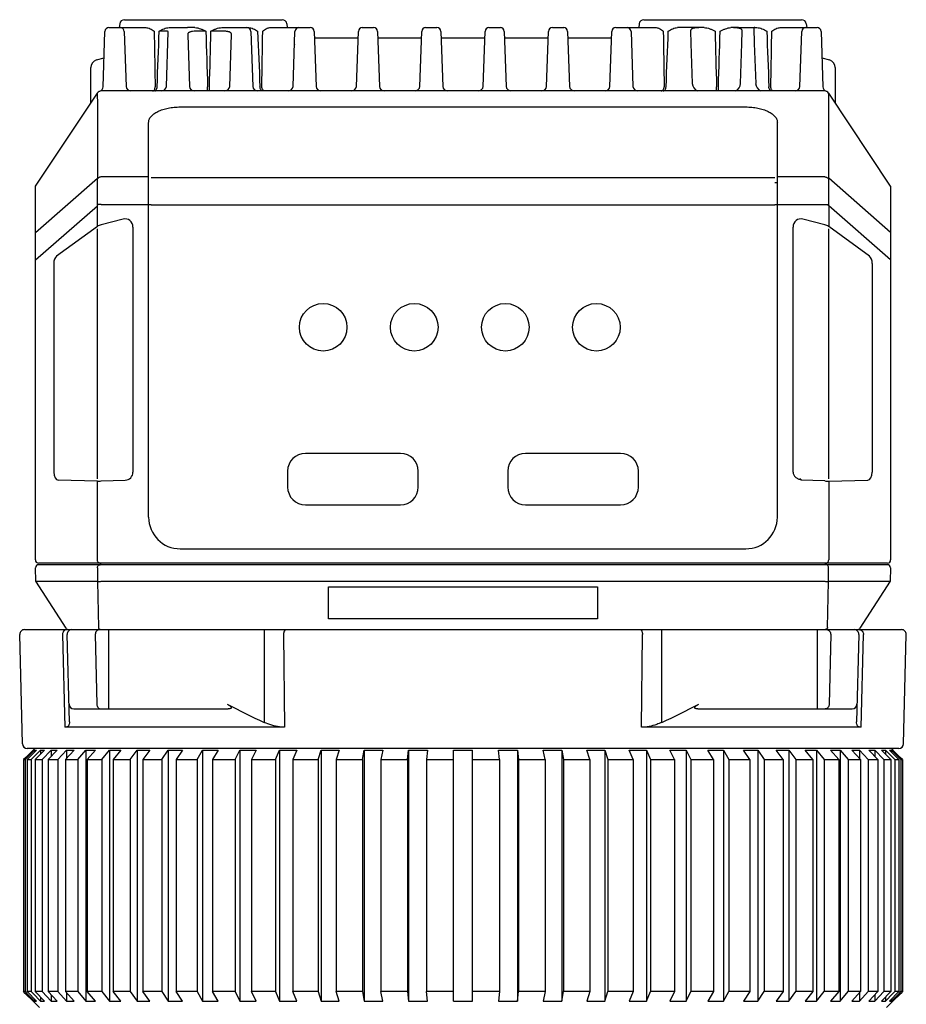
# Model space of a CAD drawing. Header units: millimetres. Extents: x 64 to 504, y 17 to 405.
# Tile 2 of 15: x 107 to 163, y 65 to 127. Entities that reach past the tile are written whole.
import ezdxf

# ---------------------------------------------------------------- set-up
doc = ezdxf.new("R2010")
doc.units = ezdxf.units.MM
doc.header["$LTSCALE"] = 32.67
doc.layers.add('00_COMPONENTS', color=7, linetype='CONTINUOUS')

msp = doc.modelspace()

# ---------------------------------------------------------------- linework, layer by layer
at = {"layer": '00_COMPONENTS', "color": 7}
for p, q in [((112.454, 126.807), (114.784, 126.807)), ((113.135, 127.038), (113.11, 126.807)), ((113.433, 127.307), (123.393, 127.307)), ((116.262, 126.807), (117.413, 126.807)), ((117.89, 126.805), (117.413, 126.806)), ((119.585, 126.807), (121.269, 126.807)), ((122.615, 126.807), (125.171, 126.807)), ((123.691, 127.038), (123.715, 126.807)), ((128.454, 126.807), (129.171, 126.807)), ((132.454, 126.807), (133.171, 126.807)), ((136.454, 126.807), (137.171, 126.807)), ((140.454, 126.807), (141.171, 126.807)), ((144.454, 126.807), (147.011, 126.807)), ((145.935, 127.038), (145.91, 126.807)), ((146.233, 127.307), (156.193, 127.307)), ((150.04, 126.807), (148.356, 126.807)), ((152.213, 126.806), (151.735, 126.805)), ((152.213, 126.807), (153.363, 126.807)), ((154.841, 126.807), (157.171, 126.807)), ((156.491, 127.038), (156.515, 126.807)), ((112.082, 123.065), (112.204, 126.565)), ((113.421, 126.563), (113.542, 123.096)), ((116.083, 123.096), (116.204, 126.547)), ((117.429, 126.356), (117.542, 123.096)), ((120.083, 123.096), (120.197, 126.363)), ((121.421, 126.565), (121.542, 123.096)), ((124.083, 123.096), (124.204, 126.565)), ((125.421, 126.565), (125.542, 123.096)), ((128.083, 123.096), (128.204, 126.565)), ((129.421, 126.565), (129.542, 123.096)), ((132.083, 123.096), (132.204, 126.565)), ((133.421, 126.565), (133.542, 123.096)), ((136.083, 123.096), (136.204, 126.565)), ((137.421, 126.565), (137.542, 123.096)), ((140.083, 123.096), (140.204, 126.565)), ((141.421, 126.565), (141.542, 123.096)), ((144.083, 123.096), (144.204, 126.565)), ((145.421, 126.565), (145.542, 123.096)), ((156.083, 123.096), (156.204, 126.563)), ((157.421, 126.565), (157.543, 123.065)), ((125.435, 126.157), (128.19, 126.157)), ((129.435, 126.157), (132.19, 126.157)), ((133.435, 126.157), (136.19, 126.157)), ((137.435, 126.157), (140.19, 126.157)), ((141.435, 126.157), (144.19, 126.157)), ((116.149, 125.196), (116.157, 125.198)), ((111.669, 124.764), (112.146, 124.907)), ((157.479, 124.907), (157.956, 124.764)), ((111.313, 122.057), (111.313, 124.285)), ((158.313, 124.285), (158.313, 122.057)), ((107.813, 116.807), (111.724, 122.673)), ((157.652, 122.807), (111.973, 122.807)), ((161.813, 116.807), (157.902, 122.673)), ((116.963, 121.8), (152.663, 121.8)), ((114.963, 95.907), (114.963, 120.816)), ((154.663, 95.907), (154.663, 120.816)), ((107.813, 93.207), (107.813, 116.807)), ((161.813, 116.807), (161.813, 93.207)), ((113.355, 114.72), (111.973, 114.365)), ((157.652, 114.365), (156.271, 114.72)), ((111.724, 114.259), (109.147, 112.375)), ((113.973, 114.211), (113.973, 98.743)), ((155.652, 98.743), (155.652, 114.211)), ((160.479, 112.375), (157.902, 114.259)), ((108.974, 111.912), (108.974, 98.74)), ((160.652, 111.912), (160.652, 98.74)), ((130.863, 99.932), (124.863, 99.932)), ((144.763, 99.932), (138.763, 99.932)), ((111.724, 98.185), (109.248, 98.239)), ((111.973, 98.189), (113.491, 98.243)), ((123.738, 98.807), (123.738, 97.807)), ((131.988, 97.807), (131.988, 98.807)), ((137.638, 98.807), (137.638, 97.807)), ((145.888, 97.807), (145.888, 98.807)), ((157.652, 98.189), (156.134, 98.243)), ((157.902, 98.185), (160.378, 98.239)), ((124.863, 96.682), (130.863, 96.682)), ((138.763, 96.682), (144.763, 96.682)), ((116.963, 93.907), (152.663, 93.907)), ((107.831, 91.858), (107.816, 92.703)), ((161.613, 93.007), (108.013, 93.007)), ((161.609, 92.907), (108.016, 92.907)), ((161.809, 92.703), (161.794, 91.858)), ((109.754, 88.898), (107.831, 91.858)), ((111.739, 91.839), (107.898, 91.839)), ((111.739, 91.841), (111.739, 91.839)), ((111.973, 91.858), (157.652, 91.858)), ((126.313, 89.498), (126.313, 91.506)), ((126.313, 91.506), (143.313, 91.506)), ((143.313, 91.506), (143.313, 89.498)), ((157.886, 91.839), (157.886, 91.841)), ((161.727, 91.839), (157.886, 91.839)), ((161.794, 91.858), (159.872, 88.898)), ((107.002, 81.599), (106.821, 88.499)), ((107.121, 88.807), (162.505, 88.807)), ((109.965, 82.992), (109.821, 88.499)), ((159.805, 88.499), (159.661, 82.992)), ((162.624, 81.599), (162.805, 88.499)), ((110.236, 83.807), (119.988, 83.807)), ((149.637, 83.807), (159.39, 83.807)), ((123.546, 82.645), (109.668, 82.645)), ((159.957, 82.645), (146.08, 82.645)), ((107.669, 81.207), (107.203, 80.74)), ((107.881, 81.207), (107.284, 80.607)), ((107.291, 80.74), (107.755, 81.207)), ((162.324, 81.307), (107.301, 81.307)), ((107.763, 81.307), (107.663, 81.207)), ((107.663, 81.207), (107.669, 81.207)), ((107.681, 80.74), (108.138, 81.207)), ((107.755, 81.207), (107.755, 81.081)), ((107.755, 81.207), (107.881, 81.207)), ((108.387, 81.207), (107.8, 80.607)), ((108.138, 81.207), (108.138, 80.952)), ((108.138, 81.207), (108.387, 81.207)), ((108.242, 80.607), (108.812, 81.207)), ((109.183, 81.207), (108.613, 80.607)), ((108.812, 81.207), (108.812, 80.817)), ((108.812, 81.207), (109.183, 81.207)), ((109.224, 80.607), (109.772, 81.207)), ((110.26, 81.207), (109.712, 80.607)), ((109.772, 81.207), (109.772, 80.672)), ((109.772, 81.207), (110.26, 81.207)), ((110.486, 80.607), (111.006, 81.207)), ((111.006, 81.207), (111.006, 65.357)), ((111.006, 81.207), (111.606, 81.207)), ((111.606, 81.207), (111.086, 80.607)), ((112.015, 80.607), (112.501, 81.207)), ((112.501, 81.207), (112.501, 65.357)), ((112.501, 81.207), (113.206, 81.207)), ((113.206, 81.207), (112.72, 80.607)), ((113.794, 80.607), (114.24, 81.207)), ((114.24, 81.207), (114.24, 65.357)), ((114.24, 81.207), (115.043, 81.207)), ((115.043, 81.207), (114.597, 80.607)), ((115.803, 80.607), (116.204, 81.207)), ((116.204, 81.207), (116.204, 65.357)), ((116.204, 81.207), (117.096, 81.207)), ((117.096, 81.207), (116.695, 80.607)), ((118.02, 80.607), (118.373, 81.207)), ((118.373, 81.207), (118.373, 65.357)), ((118.373, 81.207), (119.344, 81.207)), ((119.344, 81.207), (118.991, 80.607)), ((120.421, 80.607), (120.721, 81.207)), ((120.721, 81.207), (120.721, 65.357)), ((120.721, 81.207), (121.761, 81.207)), ((121.761, 81.207), (121.461, 80.607)), ((122.98, 80.607), (123.224, 81.207)), ((123.224, 81.207), (123.224, 65.357)), ((123.224, 81.207), (124.321, 81.207)), ((124.321, 81.207), (124.077, 80.607)), ((125.669, 80.607), (125.854, 81.207)), ((125.854, 81.207), (125.854, 65.357)), ((125.854, 81.207), (126.996, 81.207)), ((126.996, 81.207), (126.81, 80.607)), ((128.458, 80.607), (128.582, 81.207)), ((128.582, 81.207), (128.582, 65.357)), ((128.582, 81.207), (129.756, 81.207)), ((129.756, 81.207), (129.631, 80.607)), ((131.316, 80.607), (131.379, 81.207)), ((131.379, 81.207), (131.379, 65.357)), ((131.379, 81.207), (132.572, 81.207)), ((132.572, 81.207), (132.51, 80.607)), ((134.213, 65.357), (134.213, 81.207)), ((134.213, 81.207), (135.413, 81.207)), ((135.413, 65.357), (135.413, 81.207)), ((137.053, 81.207), (138.247, 81.207)), ((137.116, 80.607), (137.053, 81.207)), ((138.247, 81.207), (138.247, 65.357)), ((138.247, 81.207), (138.309, 80.607)), ((139.869, 81.207), (141.043, 81.207)), ((139.994, 80.607), (139.869, 81.207)), ((141.043, 81.207), (141.043, 65.357)), ((141.043, 81.207), (141.168, 80.607)), ((142.63, 81.207), (143.771, 81.207)), ((142.815, 80.607), (142.63, 81.207)), ((143.771, 81.207), (143.771, 65.357)), ((143.771, 81.207), (143.957, 80.607)), ((145.305, 81.207), (146.401, 81.207)), ((145.549, 80.607), (145.305, 81.207)), ((146.401, 81.207), (146.401, 65.357)), ((146.401, 81.207), (146.645, 80.607)), ((147.865, 81.207), (148.904, 81.207)), ((148.165, 80.607), (147.865, 81.207)), ((148.904, 81.207), (148.904, 65.357)), ((148.904, 81.207), (149.204, 80.607)), ((150.282, 81.207), (151.253, 81.207)), ((150.635, 80.607), (150.282, 81.207)), ((151.253, 81.207), (151.253, 65.357)), ((151.253, 81.207), (151.605, 80.607)), ((152.529, 81.207), (153.421, 81.207)), ((152.931, 80.607), (152.529, 81.207)), ((153.421, 81.207), (153.421, 65.357)), ((153.421, 81.207), (153.823, 80.607)), ((154.583, 81.207), (155.386, 81.207)), ((155.029, 80.607), (154.583, 81.207)), ((155.386, 81.207), (155.386, 65.357)), ((155.386, 81.207), (155.832, 80.607)), ((156.42, 81.207), (157.125, 81.207)), ((156.905, 80.607), (156.42, 81.207)), ((157.125, 81.207), (157.125, 65.357)), ((157.125, 81.207), (157.61, 80.607)), ((158.02, 81.207), (158.62, 81.207)), ((158.539, 80.607), (158.02, 81.207)), ((158.62, 81.207), (158.62, 65.357)), ((158.62, 81.207), (159.139, 80.607)), ((159.365, 81.207), (159.854, 81.207)), ((159.914, 80.607), (159.365, 81.207)), ((159.854, 81.207), (159.854, 80.672)), ((159.854, 81.207), (160.402, 80.607)), ((160.442, 81.207), (160.813, 81.207)), ((160.463, 81.185), (160.442, 81.207)), ((161.013, 80.607), (160.463, 81.185)), ((160.813, 81.207), (160.813, 80.817)), ((160.813, 81.207), (161.384, 80.607)), ((161.238, 81.207), (161.488, 81.207)), ((161.825, 80.607), (161.238, 81.207)), ((161.488, 81.207), (161.488, 80.952)), ((161.488, 81.207), (161.944, 80.74)), ((161.745, 81.207), (161.87, 81.207)), ((161.753, 81.198), (161.745, 81.207)), ((162.342, 80.607), (161.753, 81.198)), ((161.863, 81.307), (161.963, 81.207)), ((161.87, 81.207), (161.87, 81.081)), ((161.87, 81.207), (162.334, 80.74)), ((161.956, 81.207), (161.963, 81.207)), ((162.423, 80.74), (161.956, 81.207)), ((107.203, 80.74), (107.069, 80.607)), ((107.069, 80.607), (107.069, 65.957)), ((107.069, 80.607), (107.159, 80.607)), ((107.159, 80.607), (107.291, 80.74)), ((107.159, 80.607), (107.159, 65.957)), ((107.284, 80.607), (107.284, 65.957)), ((107.284, 80.607), (107.551, 80.607)), ((107.551, 80.607), (107.681, 80.74)), ((107.551, 80.607), (107.551, 65.957)), ((107.8, 80.607), (107.8, 65.957)), ((107.8, 80.607), (108.242, 80.607)), ((108.242, 80.607), (108.242, 65.957)), ((108.613, 80.607), (108.613, 65.957)), ((108.613, 80.607), (109.224, 80.607)), ((109.224, 80.607), (109.224, 65.957)), ((109.712, 80.607), (109.712, 65.957)), ((109.712, 80.607), (110.486, 80.607)), ((110.486, 80.607), (110.486, 65.957)), ((111.086, 80.607), (111.086, 65.957)), ((111.086, 80.607), (112.015, 80.607)), ((112.015, 80.607), (112.015, 65.957)), ((112.72, 80.607), (112.72, 65.957)), ((112.72, 80.607), (113.794, 80.607)), ((113.794, 80.607), (113.794, 65.957)), ((114.597, 80.607), (114.597, 65.957)), ((114.597, 80.607), (115.803, 80.607)), ((115.803, 80.607), (115.803, 65.957)), ((116.695, 80.607), (116.695, 65.957)), ((116.695, 80.607), (118.02, 80.607)), ((118.02, 80.607), (118.02, 65.957)), ((118.991, 80.607), (118.991, 65.957)), ((118.991, 80.607), (120.421, 80.607)), ((120.421, 80.607), (120.421, 65.957)), ((121.461, 80.607), (121.461, 65.957)), ((121.461, 80.607), (122.98, 80.607)), ((122.98, 80.607), (122.98, 65.957)), ((124.077, 80.607), (124.077, 65.957)), ((124.077, 80.607), (125.669, 80.607)), ((125.669, 80.607), (125.669, 65.957)), ((126.81, 80.607), (126.81, 65.957)), ((126.81, 80.607), (128.458, 80.607)), ((128.458, 80.607), (128.458, 65.957)), ((129.631, 80.607), (129.631, 65.957)), ((129.631, 80.607), (131.316, 80.607)), ((131.316, 80.607), (131.316, 65.957)), ((132.51, 80.607), (132.51, 65.957)), ((132.51, 80.607), (134.213, 80.607)), ((135.413, 80.607), (137.116, 80.607)), ((137.116, 80.607), (137.116, 65.957)), ((138.309, 80.607), (138.309, 65.957)), ((138.309, 80.607), (139.994, 80.607)), ((139.994, 80.607), (139.994, 65.957)), ((141.168, 80.607), (141.168, 65.957)), ((141.168, 80.607), (142.815, 80.607)), ((142.815, 80.607), (142.815, 65.957)), ((143.957, 80.607), (143.957, 65.957)), ((143.957, 80.607), (145.549, 80.607)), ((145.549, 80.607), (145.549, 65.957)), ((146.645, 80.607), (146.645, 65.957)), ((146.645, 80.607), (148.165, 80.607)), ((148.165, 80.607), (148.165, 65.957)), ((149.204, 80.607), (149.204, 65.957)), ((149.204, 80.607), (150.635, 80.607)), ((150.635, 80.607), (150.635, 65.957)), ((151.605, 80.607), (151.605, 65.957)), ((151.605, 80.607), (152.931, 80.607)), ((152.931, 80.607), (152.931, 65.957)), ((153.823, 80.607), (153.823, 65.957)), ((153.823, 80.607), (155.029, 80.607)), ((155.029, 80.607), (155.029, 65.957)), ((155.832, 80.607), (155.832, 65.957)), ((155.832, 80.607), (156.905, 80.607)), ((156.905, 80.607), (156.905, 65.957)), ((157.61, 80.607), (157.61, 65.957)), ((157.61, 80.607), (158.539, 80.607)), ((158.539, 80.607), (158.539, 65.957)), ((159.139, 80.607), (159.139, 65.957)), ((159.139, 80.607), (159.914, 80.607)), ((159.914, 80.607), (159.914, 65.957)), ((160.402, 80.607), (160.402, 65.957)), ((160.402, 80.607), (161.013, 80.607)), ((161.013, 80.607), (161.013, 65.957)), ((161.384, 80.607), (161.384, 65.957)), ((161.384, 80.607), (161.825, 80.607)), ((161.825, 80.607), (161.825, 65.957)), ((161.944, 80.74), (162.075, 80.607)), ((162.075, 80.607), (162.075, 65.957)), ((162.075, 80.607), (162.342, 80.607)), ((162.334, 80.74), (162.467, 80.607)), ((162.342, 80.607), (162.342, 65.957)), ((162.556, 80.607), (162.423, 80.74)), ((162.467, 80.607), (162.467, 65.957)), ((162.467, 80.607), (162.556, 80.607)), ((162.556, 80.607), (162.556, 65.957)), ((107.177, 65.849), (107.069, 65.957)), ((107.159, 65.957), (107.069, 65.957)), ((107.159, 65.957), (107.258, 65.856)), ((107.551, 65.957), (107.284, 65.957)), ((107.881, 65.357), (107.284, 65.957)), ((107.551, 65.957), (107.673, 65.832)), ((108.242, 65.957), (107.8, 65.957)), ((108.387, 65.357), (107.8, 65.957)), ((108.242, 65.957), (108.812, 65.357)), ((109.224, 65.957), (108.613, 65.957)), ((109.183, 65.357), (108.613, 65.957)), ((109.224, 65.957), (109.772, 65.357)), ((110.486, 65.957), (109.712, 65.957)), ((110.26, 65.357), (109.712, 65.957)), ((109.772, 65.891), (109.772, 65.357)), ((110.486, 65.957), (111.006, 65.357)), ((112.015, 65.957), (111.086, 65.957)), ((111.606, 65.357), (111.086, 65.957)), ((112.015, 65.957), (112.501, 65.357)), ((113.794, 65.957), (112.72, 65.957)), ((113.206, 65.357), (112.72, 65.957)), ((113.794, 65.957), (114.24, 65.357)), ((115.803, 65.957), (114.597, 65.957)), ((115.043, 65.357), (114.597, 65.957)), ((115.803, 65.957), (116.204, 65.357)), ((118.02, 65.957), (116.695, 65.957)), ((117.096, 65.357), (116.695, 65.957)), ((118.02, 65.957), (118.373, 65.357)), ((120.421, 65.957), (118.991, 65.957)), ((119.344, 65.357), (118.991, 65.957)), ((120.421, 65.957), (120.721, 65.357)), ((122.98, 65.957), (121.461, 65.957)), ((121.761, 65.357), (121.461, 65.957)), ((122.98, 65.957), (123.224, 65.357)), ((125.669, 65.957), (124.077, 65.957)), ((124.321, 65.357), (124.077, 65.957)), ((125.669, 65.957), (125.854, 65.357)), ((128.458, 65.957), (126.81, 65.957)), ((126.996, 65.357), (126.81, 65.957)), ((128.458, 65.957), (128.582, 65.357)), ((131.316, 65.957), (129.631, 65.957)), ((129.756, 65.357), (129.631, 65.957)), ((131.316, 65.957), (131.379, 65.357)), ((134.213, 65.957), (132.51, 65.957)), ((132.572, 65.357), (132.51, 65.957)), ((137.116, 65.957), (135.413, 65.957)), ((137.116, 65.957), (137.053, 65.357)), ((138.247, 65.357), (138.309, 65.957)), ((139.994, 65.957), (138.309, 65.957)), ((139.994, 65.957), (139.869, 65.357)), ((141.043, 65.357), (141.168, 65.957)), ((142.815, 65.957), (141.168, 65.957)), ((142.815, 65.957), (142.63, 65.357)), ((143.771, 65.357), (143.957, 65.957)), ((145.549, 65.957), (143.957, 65.957)), ((145.549, 65.957), (145.305, 65.357)), ((146.401, 65.357), (146.645, 65.957)), ((148.165, 65.957), (146.645, 65.957)), ((148.165, 65.957), (147.865, 65.357)), ((148.904, 65.357), (149.204, 65.957)), ((150.635, 65.957), (149.204, 65.957)), ((150.635, 65.957), (150.282, 65.357)), ((151.253, 65.357), (151.605, 65.957)), ((152.931, 65.957), (151.605, 65.957)), ((152.931, 65.957), (152.529, 65.357)), ((153.421, 65.357), (153.823, 65.957)), ((155.029, 65.957), (153.823, 65.957)), ((155.029, 65.957), (154.583, 65.357)), ((155.386, 65.357), (155.832, 65.957)), ((156.905, 65.957), (155.832, 65.957)), ((156.905, 65.957), (156.42, 65.357)), ((157.125, 65.357), (157.61, 65.957)), ((158.539, 65.957), (157.61, 65.957)), ((158.539, 65.957), (158.02, 65.357)), ((158.62, 65.357), (159.139, 65.957)), ((159.914, 65.957), (159.139, 65.957)), ((159.914, 65.957), (159.365, 65.357)), ((159.854, 65.357), (160.402, 65.957)), ((159.854, 65.891), (159.854, 65.357)), ((161.013, 65.957), (160.402, 65.957)), ((161.013, 65.957), (160.442, 65.357)), ((160.813, 65.357), (161.384, 65.957)), ((161.825, 65.957), (161.238, 65.357)), ((161.825, 65.957), (161.384, 65.957)), ((162.342, 65.957), (161.745, 65.357)), ((161.953, 65.832), (162.075, 65.957)), ((162.342, 65.957), (162.075, 65.957)), ((162.367, 65.856), (162.467, 65.957)), ((162.556, 65.957), (162.449, 65.849)), ((162.556, 65.957), (162.467, 65.957)), ((107.669, 65.357), (107.177, 65.849)), ((107.258, 65.856), (107.755, 65.357)), ((107.663, 65.357), (108.063, 64.957)), ((107.663, 65.357), (107.669, 65.357)), ((107.673, 65.832), (108.138, 65.357)), ((107.755, 65.483), (107.755, 65.357)), ((107.755, 65.357), (107.881, 65.357)), ((108.138, 65.612), (108.138, 65.357)), ((108.138, 65.357), (108.387, 65.357)), ((108.812, 65.746), (108.812, 65.357)), ((108.812, 65.357), (109.183, 65.357)), ((109.772, 65.357), (110.26, 65.357)), ((111.006, 65.357), (111.606, 65.357)), ((112.501, 65.357), (113.206, 65.357)), ((114.24, 65.357), (115.043, 65.357)), ((116.204, 65.357), (117.096, 65.357)), ((118.373, 65.357), (119.344, 65.357)), ((120.721, 65.357), (121.761, 65.357)), ((123.224, 65.357), (124.321, 65.357)), ((125.854, 65.357), (126.996, 65.357)), ((128.582, 65.357), (129.756, 65.357)), ((131.379, 65.357), (132.572, 65.357)), ((134.213, 65.357), (135.413, 65.357)), ((137.053, 65.357), (138.247, 65.357)), ((139.869, 65.357), (141.043, 65.357)), ((142.63, 65.357), (143.771, 65.357)), ((145.305, 65.357), (146.401, 65.357)), ((147.865, 65.357), (148.904, 65.357)), ((150.282, 65.357), (151.253, 65.357)), ((152.529, 65.357), (153.421, 65.357)), ((154.583, 65.357), (155.386, 65.357)), ((156.42, 65.357), (157.125, 65.357)), ((158.02, 65.357), (158.62, 65.357)), ((159.365, 65.357), (159.854, 65.357)), ((160.442, 65.357), (160.813, 65.357)), ((160.813, 65.746), (160.813, 65.357)), ((161.238, 65.357), (161.488, 65.357)), ((161.488, 65.357), (161.953, 65.832)), ((161.488, 65.612), (161.488, 65.357)), ((161.963, 65.357), (161.563, 64.957)), ((161.745, 65.357), (161.87, 65.357)), ((161.87, 65.357), (162.367, 65.856)), ((161.87, 65.483), (161.87, 65.357)), ((162.449, 65.849), (161.956, 65.357)), ((161.956, 65.357), (161.963, 65.357))]:
    msp.add_line(p, q, dxfattribs=at)
at = {"layer": '00_COMPONENTS', "color": 4}
for p, q in [((149.97, 126.806), (149.969, 126.806)), ((153.172, 126.787), (153.205, 125.798)), ((149.178, 126.594), (149.205, 125.798)), ((152.421, 125.798), (152.447, 126.587)), ((149.205, 125.798), (149.293, 123.287)), ((152.333, 123.287), (152.421, 125.798)), ((153.205, 125.798), (153.293, 123.287)), ((111.724, 122.673), (111.724, 122.673)), ((157.902, 122.673), (157.902, 122.673)), ((111.724, 122.228), (111.724, 117.302)), ((157.902, 117.302), (157.902, 122.228)), ((107.813, 113.878), (111.724, 117.302)), ((114.963, 117.381), (111.974, 117.381)), ((115.113, 117.337), (154.513, 117.337)), ((154.513, 117.032), (154.663, 117.032)), ((157.651, 117.381), (154.663, 117.381)), ((161.813, 113.878), (157.902, 117.302)), ((111.974, 115.639), (111.723, 115.645)), ((111.974, 115.639), (115.113, 115.639)), ((115.113, 115.616), (154.513, 115.616)), ((154.513, 115.639), (157.651, 115.639)), ((157.651, 115.639), (157.902, 115.645)), ((107.813, 112.139), (111.724, 115.563)), ((111.724, 114.259), (111.724, 115.563)), ((157.902, 115.563), (157.902, 114.259)), ((161.813, 112.139), (157.902, 115.563)), ((111.724, 98.335), (111.724, 114.097)), ((157.902, 98.335), (157.902, 114.097)), ((156.134, 98.297), (156.078, 98.301)), ((156.134, 98.297), (156.134, 98.243)), ((111.724, 93.207), (111.724, 98.185)), ((157.902, 98.185), (157.902, 93.207)), ((111.727, 92.703), (111.739, 91.841)), ((157.886, 91.841), (157.899, 92.703)), ((111.726, 91.836), (111.795, 88.934)), ((157.83, 88.934), (157.9, 91.836)), ((143.313, 89.498), (126.313, 89.498)), ((109.53, 88.499), (109.668, 82.645)), ((111.597, 88.499), (111.693, 84.099)), ((112.422, 88.807), (112.422, 83.807)), ((122.266, 88.807), (122.266, 82.952)), ((123.484, 88.499), (123.546, 82.645)), ((146.08, 82.645), (146.142, 88.499)), ((147.359, 82.952), (147.359, 88.807)), ((157.204, 83.807), (157.204, 88.807)), ((158.029, 88.499), (157.933, 84.099)), ((159.957, 82.645), (160.096, 88.499))]:
    msp.add_line(p, q, dxfattribs=at)
at = {"layer": '00_COMPONENTS', "color": 7}
msp.add_lwpolyline([(124.176, 125.755), (124.176, 125.755), (124.174, 125.752), (124.172, 125.75), (124.169, 125.747)], dxfattribs=at)
for centre in [(125.986, 107.894), (131.736, 107.894), (137.486, 107.894), (143.236, 107.894)]:
    msp.add_circle(centre, 1.5, dxfattribs=at)
for centre, radius, start, end in [((112.454, 126.557), 0.25, 90, 178), ((113.433, 127.007), 0.3, 90, 174), ((113.171, 126.557), 0.25, 2, 84.66666), ((121.171, 126.557), 0.25, 2, 90), ((123.393, 127.007), 0.3, 6, 90), ((124.454, 126.557), 0.25, 90, 178), ((125.171, 126.557), 0.25, 2, 90), ((128.454, 126.557), 0.25, 90, 178), ((129.171, 126.557), 0.25, 2, 90), ((132.454, 126.557), 0.25, 90, 178), ((133.171, 126.557), 0.25, 2, 90), ((136.454, 126.557), 0.25, 90, 178), ((137.171, 126.557), 0.25, 2, 90), ((140.454, 126.557), 0.25, 90, 178), ((141.171, 126.557), 0.25, 2, 90), ((144.454, 126.557), 0.25, 90, 178), ((145.171, 126.557), 0.25, 2, 90), ((146.233, 127.007), 0.3, 90, 174), ((156.193, 127.007), 0.3, 6, 90), ((157.171, 126.557), 0.25, 2, 90), ((111.813, 124.285), 0.5, 106.69924, 180), ((157.813, 124.285), 0.5, 0, 73.30076), ((111.782, 123.075), 0.3, 288.56571, 358), ((113.842, 123.107), 0.3, 182, 270), ((115.783, 123.107), 0.3, 270, 358), ((117.842, 123.107), 0.3, 182, 270), ((119.783, 123.107), 0.3, 270, 358), ((121.842, 123.107), 0.3, 182, 270), ((123.783, 123.107), 0.3, 270, 358), ((125.842, 123.107), 0.3, 182, 270), ((127.783, 123.107), 0.3, 270, 358), ((129.842, 123.107), 0.3, 182, 270), ((131.783, 123.107), 0.3, 270, 358), ((133.842, 123.107), 0.3, 182, 270), ((135.783, 123.107), 0.3, 270, 358), ((137.842, 123.107), 0.3, 182, 270), ((139.783, 123.107), 0.3, 270, 358), ((141.842, 123.107), 0.3, 182, 270), ((143.783, 123.107), 0.3, 270, 358), ((145.842, 123.107), 0.3, 182, 270), ((155.783, 123.107), 0.3, 270, 358), ((157.843, 123.075), 0.3, 182, 251.43429), ((111.973, 122.507), 0.3, 90, 146.30993), ((157.652, 122.507), 0.3, 33.69007, 90), ((124.863, 98.807), 1.125, 90, 180), ((130.863, 98.807), 1.125, 0, 90), ((138.763, 98.807), 1.125, 90, 180), ((144.763, 98.807), 1.125, 0, 90), ((156.145, 98.796), 0.499, 265.47423, 268.78761), ((124.863, 97.807), 1.125, 180, 270), ((130.863, 97.807), 1.125, 270, 360), ((138.763, 97.807), 1.125, 180, 270), ((144.763, 97.807), 1.125, 270, 360), ((116.963, 95.907), 2, 180, 270), ((152.663, 95.907), 2, 270, 360), ((108.013, 93.207), 0.2, 180, 270), ((108.016, 92.707), 0.2, 90, 181), ((161.609, 92.707), 0.2, 359, 90), ((161.613, 93.207), 0.2, 270, 360), ((111.77, 91.736), 0.109, 103.40432, 106.35729), ((109.921, 89.007), 0.2, 212.99771, 270), ((159.704, 89.007), 0.2, 270, 327.00229), ((107.121, 88.507), 0.3, 90, 181.5), ((110.121, 88.507), 0.3, 90, 181.5), ((159.505, 88.507), 0.3, 358.5, 90), ((162.505, 88.507), 0.3, 358.5, 90), ((110.236, 84.107), 0.3, 181.5, 270), ((143.408, 129.163), 50.817, 242.4722, 245.41597), ((126.218, 129.163), 50.817, 294.58403, 297.5278), ((159.39, 84.107), 0.3, 270, 358.5), ((107.301, 81.607), 0.3, 181.5, 270), ((162.324, 81.607), 0.3, 270, 358.5)]:
    msp.add_arc(centre, radius, start, end, dxfattribs=at)
at = {"layer": '00_COMPONENTS', "color": 4}
for centre, radius, start, end in [((150.067, 108.167), 18.64, 90.08254, 90.29703), ((156.454, 126.554), 0.25, 89.98047, 177.98296), ((-1590.303, 152.285), 1712.664, 359.022747, 359.140103), ((1859.887, 152.285), 1712.622, 180.859896, 180.977254), ((149.842, 123.306), 0.55, 181.99971, 245.26738), ((151.783, 123.306), 0.55, 294.73216, 358.00069), ((153.842, 123.306), 0.55, 181.99993, 245.26713), ((111.973, 122.507), 0.3, 146.30993, 146.34898), ((157.652, 122.507), 0.3, 33.65078, 33.69007), ((112.707, 117.267), 0.984, 177.95478, 180.4123), ((156.918, 117.267), 0.984, 359.5877, 2.04522), ((115.416, 115.631), 3.693, 179.78722, 181.05577), ((154.209, 115.631), 3.693, 358.94423, 0.21278), ((109.801, 88.563), 0.244, 90.03407, 98.50864), ((159.825, 88.563), 0.244, 81.49136, 89.96593)]:
    msp.add_arc(centre, radius, start, end, dxfattribs=at)
at = {"layer": '00_COMPONENTS', "color": 7}
for centre, major_axis, ratio, start_param, end_param in [((111.973, 114.271), (0.299, 0.085), 0.294741, 1.48754, 2.470334), ((113.473, 114.211), (0, 0.524), 0.953479, -1.570796, 0.240077), ((156.152, 114.211), (0, 0.524), 0.953479, -0.240077, 1.570796), ((157.652, 114.271), (0.299, -0.085), 0.294741, 0.671259, 1.654052), ((109.251, 111.912), (0, 0.5), 0.554295, 0.384968, 1.570793), ((160.375, 111.912), (0, 0.5), 0.554295, -1.570793, -0.384968), ((109.251, 98.74), (0, 0.501), 0.55398, 1.570793, 3.129496), ((113.473, 98.743), (0, 0.5), 0.999265, -3.105925, -1.570796), ((160.375, 98.74), (0, 0.501), 0.55398, -3.129496, -1.570793), ((111.973, 98.201), (0.3, 0.011), 0.038315, -2.55496, -1.572167), ((157.652, 98.201), (0.3, -0.011), 0.038315, -1.569426, -0.586632), ((107.64, 92.704), (-0.27, 0.863), 0.20046, -3.301368, -3.204153), ((111.963, 91.148), (-0.233, 0.69), 0.194557, -0.065741, 0.029602), ((111.973, 91.446), (0, 0.412), 0.666438, 0, 0.060479), ((157.652, 91.446), (0, 0.412), 0.666438, -0.060479, 0), ((157.662, 91.148), (0.233, 0.69), 0.194557, -0.029602, 0.065741), ((161.986, 92.704), (0.27, 0.863), 0.20046, -3.079032, -2.981818)]:
    msp.add_ellipse(centre, major_axis=major_axis, ratio=ratio, start_param=start_param, end_param=end_param, dxfattribs=at)
for points, knots in [([(114.784, 126.807), (114.83, 126.807), (114.923, 126.79), (115.055, 126.735), (115.184, 126.664), (115.269, 126.61), (115.312, 126.583)], [0, 0, 0, 0, 0.235956, 0.481637, 0.737027, 1, 1, 1, 1]), ([(115.632, 126.583), (115.681, 126.611), (115.779, 126.665), (115.932, 126.737), (116.093, 126.791), (116.206, 126.807), (116.262, 126.807)], [0, 0, 0, 0, 0.249197, 0.499467, 0.749873, 1, 1, 1, 1]), ([(117.89, 126.805), (117.951, 126.805), (118.073, 126.789), (118.247, 126.735), (118.416, 126.663), (118.525, 126.609), (118.58, 126.582)], [0, 0, 0, 0, 0.249243, 0.499102, 0.749407, 1, 1, 1, 1]), ([(118.9, 126.582), (118.954, 126.609), (119.063, 126.663), (119.231, 126.736), (119.404, 126.79), (119.525, 126.807), (119.585, 126.807)], [0, 0, 0, 0, 0.2518, 0.502526, 0.751964, 1, 1, 1, 1]), ([(121.269, 126.807), (121.321, 126.807), (121.426, 126.791), (121.573, 126.737), (121.714, 126.665), (121.803, 126.611), (121.847, 126.583)], [0, 0, 0, 0, 0.248755, 0.498831, 0.749774, 1, 1, 1, 1]), ([(122.167, 126.583), (122.204, 126.61), (122.276, 126.663), (122.369, 126.724), (122.444, 126.763), (122.518, 126.794), (122.576, 126.807), (122.615, 126.807)], [0, 0, 0, 0, 0.270197, 0.528927, 0.652793, 0.772503, 1, 1, 1, 1]), ([(147.011, 126.807), (147.049, 126.807), (147.108, 126.794), (147.181, 126.763), (147.257, 126.724), (147.349, 126.663), (147.421, 126.61), (147.458, 126.583)], [0, 0, 0, 0, 0.227498, 0.347209, 0.471073, 0.729803, 1, 1, 1, 1]), ([(147.778, 126.583), (147.823, 126.611), (147.912, 126.665), (148.052, 126.737), (148.2, 126.791), (148.304, 126.807), (148.356, 126.807)], [0, 0, 0, 0, 0.250226, 0.501169, 0.751246, 1, 1, 1, 1]), ([(150.04, 126.807), (150.1, 126.807), (150.221, 126.79), (150.395, 126.736), (150.562, 126.663), (150.672, 126.609), (150.726, 126.582)], [0, 0, 0, 0, 0.248036, 0.497474, 0.7482, 1, 1, 1, 1]), ([(151.046, 126.582), (151.1, 126.609), (151.21, 126.663), (151.378, 126.735), (151.553, 126.789), (151.674, 126.805), (151.735, 126.805)], [0, 0, 0, 0, 0.250593, 0.500899, 0.750758, 1, 1, 1, 1]), ([(153.363, 126.807), (153.419, 126.807), (153.532, 126.791), (153.693, 126.737), (153.847, 126.665), (153.945, 126.611), (153.994, 126.583)], [0, 0, 0, 0, 0.250128, 0.500533, 0.750803, 1, 1, 1, 1]), ([(154.314, 126.583), (154.357, 126.61), (154.441, 126.664), (154.57, 126.735), (154.702, 126.79), (154.795, 126.807), (154.841, 126.807)], [0, 0, 0, 0, 0.262973, 0.518363, 0.764044, 1, 1, 1, 1]), ([(114.963, 120.816), (114.963, 120.848), (114.969, 120.914), (114.999, 121.011), (115.048, 121.105), (115.141, 121.231), (115.305, 121.378), (115.556, 121.524), (115.859, 121.644), (116.203, 121.733), (116.576, 121.787), (116.833, 121.8), (116.963, 121.8)], [0, 0, 0, 0, 0.040211, 0.081601, 0.125211, 0.171855, 0.276087, 0.396429, 0.532068, 0.680446, 0.837878, 1, 1, 1, 1]), ([(152.663, 121.8), (152.793, 121.8), (153.05, 121.787), (153.422, 121.733), (153.766, 121.644), (154.069, 121.524), (154.32, 121.378), (154.485, 121.231), (154.578, 121.105), (154.627, 121.011), (154.656, 120.914), (154.663, 120.848), (154.663, 120.816)], [0, 0, 0, 0, 0.162122, 0.319554, 0.467932, 0.603571, 0.723913, 0.828145, 0.874789, 0.918399, 0.959789, 1, 1, 1, 1]), ([(155.653, 98.751), (155.658, 98.692), (155.689, 98.575), (155.792, 98.43), (155.937, 98.331), (156.049, 98.303), (156.105, 98.298)], [0, 0, 0, 0, 0.257568, 0.509562, 0.756189, 1, 1, 1, 1]), ([(107.879, 91.843), (107.872, 91.845), (107.861, 91.849), (107.848, 91.853), (107.84, 91.855), (107.836, 91.856), (107.833, 91.857), (107.832, 91.858), (107.831, 91.858)], [0, 0, 0, 0, 0.406292, 0.708139, 0.819586, 0.904746, 0.964147, 1, 1, 1, 1]), ([(111.745, 91.842), (111.751, 91.844), (111.765, 91.846), (111.796, 91.849), (111.84, 91.85), (111.896, 91.852), (111.936, 91.855), (111.957, 91.857)], [0, 0, 0, 0, 0.093023, 0.197672, 0.438016, 0.709939, 1, 1, 1, 1]), ([(157.669, 91.857), (157.69, 91.855), (157.731, 91.852), (157.79, 91.85), (157.835, 91.848), (157.866, 91.845), (157.88, 91.843), (157.886, 91.841)], [0, 0, 0, 0, 0.293257, 0.566889, 0.806315, 0.909302, 1, 1, 1, 1]), ([(161.794, 91.858), (161.794, 91.858), (161.793, 91.857), (161.79, 91.856), (161.786, 91.855), (161.778, 91.853), (161.764, 91.849), (161.753, 91.845), (161.747, 91.843)], [0, 0, 0, 0, 0.035853, 0.095254, 0.180414, 0.291861, 0.593708, 1, 1, 1, 1]), ([(119.921, 84.099), (119.946, 84.086), (119.994, 84.059), (120.064, 84.015), (120.117, 83.974), (120.153, 83.937), (120.172, 83.908), (120.181, 83.878), (120.166, 83.842), (120.119, 83.819), (120.057, 83.808), (120.011, 83.807), (119.988, 83.807)], [0, 0, 0, 0, 0.147474, 0.29385, 0.436373, 0.503819, 0.565504, 0.617582, 0.66308, 0.761462, 0.876211, 1, 1, 1, 1]), ([(149.637, 83.807), (149.614, 83.807), (149.569, 83.808), (149.507, 83.819), (149.459, 83.842), (149.445, 83.878), (149.454, 83.908), (149.473, 83.937), (149.508, 83.974), (149.562, 84.015), (149.631, 84.059), (149.68, 84.086), (149.704, 84.099)], [0, 0, 0, 0, 0.123806, 0.238553, 0.336923, 0.382367, 0.434511, 0.496066, 0.563582, 0.706109, 0.852507, 1, 1, 1, 1]), ([(109.965, 82.992), (109.966, 82.944), (109.961, 82.854), (109.908, 82.733), (109.801, 82.656), (109.714, 82.645), (109.668, 82.645)], [0, 0, 0, 0, 0.276824, 0.510564, 0.735077, 1, 1, 1, 1]), ([(123.546, 82.645), (123.44, 82.645), (122.999, 82.676), (122.571, 82.813), (122.266, 82.952)], [0, 0, 0, 0, 0.240778, 1, 1, 1, 1]), ([(147.359, 82.952), (147.256, 82.905), (146.849, 82.739), (146.407, 82.645), (146.08, 82.645)], [0, 0, 0, 0, 0.257367, 1, 1, 1, 1]), ([(159.957, 82.645), (159.911, 82.645), (159.824, 82.656), (159.717, 82.733), (159.665, 82.854), (159.659, 82.944), (159.661, 82.992)], [0, 0, 0, 0, 0.264923, 0.489437, 0.723176, 1, 1, 1, 1])]:
    msp.add_open_spline(points, degree=3, knots=knots, dxfattribs=at)
at = {"layer": '00_COMPONENTS', "color": 4}
for points, knots in [([(149.969, 126.806), (149.909, 126.806), (149.796, 126.805), (149.636, 126.799), (149.497, 126.788), (149.382, 126.769), (149.303, 126.745), (149.253, 126.72), (149.225, 126.7), (149.203, 126.677), (149.188, 126.652), (149.179, 126.623), (149.178, 126.604), (149.178, 126.594)], [0, 0, 0, 0, 0.204202, 0.38707, 0.545383, 0.677302, 0.782973, 0.826899, 0.865839, 0.90098, 0.933877, 0.966312, 1, 1, 1, 1]), ([(152.447, 126.587), (152.447, 126.596), (152.446, 126.615), (152.439, 126.642), (152.425, 126.667), (152.398, 126.699), (152.347, 126.732), (152.265, 126.76), (152.162, 126.781), (152.037, 126.794), (151.893, 126.802), (151.79, 126.804), (151.735, 126.805)], [0, 0, 0, 0, 0.035588, 0.069837, 0.104292, 0.140597, 0.224178, 0.329209, 0.45946, 0.6157, 0.796735, 1, 1, 1, 1]), ([(153.232, 126.807), (153.223, 126.807), (153.208, 126.806), (153.19, 126.803), (153.18, 126.8), (153.175, 126.796), (153.172, 126.792), (153.172, 126.789), (153.172, 126.787)], [0, 0, 0, 0, 0.390631, 0.67265, 0.776712, 0.860528, 0.931237, 1, 1, 1, 1]), ([(115.312, 126.583), (115.317, 126.291), (115.337, 125.121), (115.359, 123.952), (115.376, 123.075)], [0, 0, 0, 0, 0.24993, 1, 1, 1, 1]), ([(116.155, 126.572), (116.128, 126.574), (116.062, 126.577), (115.946, 126.579), (115.799, 126.582), (115.69, 126.582), (115.632, 126.583)], [0, 0, 0, 0, 0.155296, 0.378862, 0.663551, 1, 1, 1, 1]), ([(116.204, 126.547), (116.204, 126.55), (116.202, 126.558), (116.191, 126.566), (116.175, 126.57), (116.162, 126.572), (116.155, 126.572)], [0, 0, 0, 0, 0.170532, 0.365786, 0.635499, 1, 1, 1, 1]), ([(118.58, 126.582), (118.502, 126.583), (118.349, 126.584), (118.128, 126.584), (117.927, 126.581), (117.775, 126.571), (117.67, 126.555), (117.604, 126.54), (117.549, 126.521), (117.503, 126.498), (117.468, 126.469), (117.443, 126.435), (117.43, 126.397), (117.428, 126.37), (117.429, 126.356)], [0, 0, 0, 0, 0.186754, 0.364998, 0.527577, 0.66804, 0.728452, 0.781889, 0.828452, 0.868732, 0.903946, 0.936, 0.967264, 1, 1, 1, 1]), ([(120.197, 126.363), (120.198, 126.378), (120.196, 126.407), (120.18, 126.447), (120.151, 126.482), (120.109, 126.51), (120.056, 126.533), (119.992, 126.551), (119.916, 126.565), (119.795, 126.578), (119.622, 126.584), (119.396, 126.585), (119.152, 126.584), (118.984, 126.582), (118.9, 126.582)], [0, 0, 0, 0, 0.031104, 0.060876, 0.091942, 0.12691, 0.167703, 0.215406, 0.270409, 0.332596, 0.476396, 0.64077, 0.818034, 1, 1, 1, 1]), ([(154.25, 123.075), (154.255, 123.368), (154.277, 124.537), (154.299, 125.706), (154.314, 126.583)], [0, 0, 0, 0, 0.250067, 1, 1, 1, 1]), ([(115.217, 122.807), (115.227, 122.807), (115.247, 122.81), (115.276, 122.826), (115.302, 122.851), (115.335, 122.898), (115.364, 122.974), (115.374, 123.04), (115.376, 123.075)], [0, 0, 0, 0, 0.087671, 0.18213, 0.288113, 0.407729, 0.685477, 1, 1, 1, 1]), ([(115.344, 122.807), (115.354, 122.807), (115.374, 122.81), (115.401, 122.826), (115.427, 122.851), (115.458, 122.898), (115.486, 122.974), (115.495, 123.04), (115.497, 123.075)], [0, 0, 0, 0, 0.085301, 0.177941, 0.282929, 0.402393, 0.681945, 1, 1, 1, 1]), ([(118.697, 122.807), (118.696, 122.807), (118.695, 122.809), (118.694, 122.812), (118.693, 122.819), (118.692, 122.827), (118.691, 122.838), (118.689, 122.857), (118.687, 122.886), (118.686, 122.926), (118.684, 122.972), (118.683, 123.022), (118.683, 123.057), (118.683, 123.075)], [0, 0, 0, 0, 0.006709, 0.021458, 0.045052, 0.077476, 0.11852, 0.167871, 0.289835, 0.439362, 0.611487, 0.800464, 1, 1, 1, 1]), ([(118.825, 122.807), (118.824, 122.807), (118.822, 122.808), (118.82, 122.815), (118.816, 122.83), (118.813, 122.854), (118.81, 122.886), (118.808, 122.926), (118.806, 122.972), (118.805, 123.022), (118.804, 123.057), (118.804, 123.075)], [0, 0, 0, 0, 0.008366, 0.023877, 0.080466, 0.170917, 0.29262, 0.441657, 0.613122, 0.801318, 1, 1, 1, 1]), ([(122.177, 122.807), (122.166, 122.807), (122.142, 122.81), (122.108, 122.826), (122.077, 122.851), (122.039, 122.897), (122.004, 122.973), (121.992, 123.04), (121.99, 123.075)], [0, 0, 0, 0, 0.097417, 0.199535, 0.309906, 0.43039, 0.700682, 1, 1, 1, 1]), ([(122.305, 122.807), (122.293, 122.807), (122.268, 122.81), (122.233, 122.826), (122.201, 122.851), (122.162, 122.897), (122.126, 122.972), (122.114, 123.04), (122.111, 123.075)], [0, 0, 0, 0, 0.099433, 0.203168, 0.314504, 0.435217, 0.703966, 1, 1, 1, 1]), ([(147.321, 122.807), (147.333, 122.807), (147.357, 122.81), (147.392, 122.826), (147.424, 122.851), (147.464, 122.897), (147.5, 122.972), (147.512, 123.04), (147.514, 123.075)], [0, 0, 0, 0, 0.099433, 0.203168, 0.314504, 0.435217, 0.703966, 1, 1, 1, 1]), ([(147.448, 122.807), (147.46, 122.807), (147.484, 122.81), (147.518, 122.826), (147.549, 122.851), (147.587, 122.897), (147.621, 122.973), (147.633, 123.04), (147.636, 123.075)], [0, 0, 0, 0, 0.097417, 0.199535, 0.309906, 0.43039, 0.700682, 1, 1, 1, 1]), ([(150.801, 122.807), (150.802, 122.807), (150.803, 122.808), (150.806, 122.815), (150.809, 122.83), (150.812, 122.854), (150.815, 122.886), (150.818, 122.926), (150.819, 122.972), (150.821, 123.022), (150.821, 123.057), (150.821, 123.075)], [0, 0, 0, 0, 0.008366, 0.023877, 0.080466, 0.170917, 0.29262, 0.441657, 0.613122, 0.801318, 1, 1, 1, 1]), ([(150.929, 122.807), (150.929, 122.807), (150.93, 122.809), (150.931, 122.812), (150.933, 122.819), (150.934, 122.827), (150.935, 122.838), (150.937, 122.857), (150.938, 122.886), (150.94, 122.926), (150.941, 122.972), (150.942, 123.022), (150.943, 123.057), (150.943, 123.075)], [0, 0, 0, 0, 0.006709, 0.021458, 0.045052, 0.077476, 0.11852, 0.167871, 0.289835, 0.439362, 0.611487, 0.800464, 1, 1, 1, 1]), ([(154.281, 122.807), (154.272, 122.807), (154.252, 122.81), (154.224, 122.826), (154.199, 122.851), (154.168, 122.898), (154.14, 122.974), (154.13, 123.04), (154.128, 123.075)], [0, 0, 0, 0, 0.085301, 0.177941, 0.282929, 0.402393, 0.681945, 1, 1, 1, 1]), ([(154.409, 122.807), (154.399, 122.807), (154.378, 122.81), (154.35, 122.826), (154.323, 122.851), (154.291, 122.898), (154.262, 122.974), (154.252, 123.04), (154.25, 123.075)], [0, 0, 0, 0, 0.087671, 0.18213, 0.288113, 0.407729, 0.685477, 1, 1, 1, 1]), ([(111.724, 122.673), (111.723, 122.672), (111.723, 122.669), (111.723, 122.663), (111.723, 122.654), (111.723, 122.641), (111.722, 122.625), (111.722, 122.597), (111.722, 122.554), (111.722, 122.493), (111.723, 122.419), (111.723, 122.333), (111.724, 122.271), (111.724, 122.238)], [0, 0, 0, 0, 0.006008, 0.019733, 0.041161, 0.070263, 0.107006, 0.151352, 0.262662, 0.403761, 0.574115, 0.773106, 1, 1, 1, 1]), ([(157.902, 122.238), (157.902, 122.271), (157.902, 122.333), (157.903, 122.419), (157.903, 122.493), (157.904, 122.554), (157.904, 122.597), (157.903, 122.625), (157.903, 122.641), (157.903, 122.654), (157.903, 122.663), (157.902, 122.669), (157.902, 122.672), (157.902, 122.673)], [0, 0, 0, 0, 0.226893, 0.425884, 0.596238, 0.737337, 0.848647, 0.892993, 0.929737, 0.958839, 0.980267, 0.993992, 1, 1, 1, 1]), ([(111.723, 117.26), (111.723, 117.213), (111.722, 117.113), (111.72, 116.951), (111.718, 116.768), (111.716, 116.49), (111.72, 116.114), (111.724, 115.805), (111.723, 115.645)], [0, 0, 0, 0, 0.085924, 0.186768, 0.300759, 0.426045, 0.702682, 1, 1, 1, 1]), ([(111.974, 117.381), (111.949, 117.38), (111.9, 117.375), (111.831, 117.35), (111.77, 117.312), (111.737, 117.278), (111.723, 117.26)], [0, 0, 0, 0, 0.257452, 0.511772, 0.759874, 1, 1, 1, 1]), ([(157.651, 117.381), (157.676, 117.38), (157.725, 117.375), (157.795, 117.35), (157.856, 117.312), (157.889, 117.278), (157.902, 117.26)], [0, 0, 0, 0, 0.257452, 0.511772, 0.759874, 1, 1, 1, 1]), ([(157.902, 115.645), (157.902, 115.805), (157.906, 116.114), (157.91, 116.552), (157.907, 116.884), (157.903, 117.113), (157.902, 117.213), (157.902, 117.26)], [0, 0, 0, 0, 0.297314, 0.573952, 0.813228, 0.914074, 1, 1, 1, 1]), ([(111.89, 93.007), (111.879, 93.007), (111.857, 93.009), (111.815, 93.025), (111.768, 93.064), (111.732, 93.13), (111.724, 93.181), (111.724, 93.207)], [0, 0, 0, 0, 0.113921, 0.229702, 0.470979, 0.729671, 1, 1, 1, 1]), ([(111.727, 92.703), (111.726, 92.729), (111.734, 92.781), (111.769, 92.848), (111.817, 92.888), (111.86, 92.904), (111.882, 92.907), (111.893, 92.907)], [0, 0, 0, 0, 0.270285, 0.529148, 0.770461, 0.886179, 1, 1, 1, 1]), ([(111.823, 92.907), (111.827, 92.907), (111.846, 92.908), (111.864, 92.912), (111.877, 92.917)], [0, 0, 0, 0, 0.248723, 1, 1, 1, 1]), ([(111.877, 92.917), (111.896, 92.925), (111.932, 92.95), (111.957, 92.987), (111.967, 93.007)], [0, 0, 0, 0, 0.483791, 1, 1, 1, 1]), ([(157.749, 92.917), (157.73, 92.925), (157.693, 92.95), (157.668, 92.987), (157.659, 93.007)], [0, 0, 0, 0, 0.483791, 1, 1, 1, 1]), ([(157.899, 92.703), (157.899, 92.729), (157.892, 92.781), (157.856, 92.848), (157.809, 92.888), (157.766, 92.904), (157.744, 92.907), (157.733, 92.907)], [0, 0, 0, 0, 0.270285, 0.529148, 0.770461, 0.886179, 1, 1, 1, 1]), ([(157.735, 93.007), (157.746, 93.007), (157.768, 93.009), (157.811, 93.025), (157.858, 93.064), (157.894, 93.13), (157.902, 93.181), (157.902, 93.207)], [0, 0, 0, 0, 0.113921, 0.229702, 0.470979, 0.729671, 1, 1, 1, 1]), ([(157.803, 92.907), (157.798, 92.907), (157.78, 92.908), (157.762, 92.912), (157.749, 92.917)], [0, 0, 0, 0, 0.248723, 1, 1, 1, 1]), ([(111.795, 88.934), (111.801, 88.916), (111.817, 88.882), (111.854, 88.84), (111.899, 88.813), (111.934, 88.807), (111.95, 88.807)], [0, 0, 0, 0, 0.268652, 0.524106, 0.766264, 1, 1, 1, 1]), ([(157.83, 88.934), (157.825, 88.916), (157.808, 88.882), (157.772, 88.84), (157.726, 88.813), (157.692, 88.807), (157.675, 88.807)], [0, 0, 0, 0, 0.268652, 0.524106, 0.766263, 1, 1, 1, 1]), ([(109.765, 88.804), (109.732, 88.799), (109.666, 88.775), (109.562, 88.68), (109.528, 88.57), (109.53, 88.499)], [0, 0, 0, 0, 0.240388, 0.488206, 1, 1, 1, 1]), ([(111.846, 88.807), (111.813, 88.807), (111.743, 88.789), (111.63, 88.693), (111.595, 88.575), (111.597, 88.499)], [0, 0, 0, 0, 0.230071, 0.473732, 1, 1, 1, 1]), ([(123.605, 88.807), (123.563, 88.807), (123.513, 88.719), (123.489, 88.613), (123.483, 88.538), (123.484, 88.499)], [0, 0, 0, 0, 0.362613, 0.660895, 1, 1, 1, 1]), ([(146.02, 88.807), (146.062, 88.807), (146.113, 88.719), (146.136, 88.613), (146.142, 88.538), (146.142, 88.499)], [0, 0, 0, 0, 0.362613, 0.660895, 1, 1, 1, 1]), ([(157.779, 88.807), (157.813, 88.807), (157.882, 88.789), (157.995, 88.693), (158.031, 88.575), (158.029, 88.499)], [0, 0, 0, 0, 0.230071, 0.473732, 1, 1, 1, 1]), ([(159.861, 88.804), (159.894, 88.799), (159.959, 88.775), (160.064, 88.68), (160.097, 88.57), (160.096, 88.499)], [0, 0, 0, 0, 0.240388, 0.488206, 1, 1, 1, 1]), ([(111.693, 84.099), (111.694, 84.025), (111.732, 83.913), (111.843, 83.823), (111.91, 83.807), (111.942, 83.807)], [0, 0, 0, 0, 0.525998, 0.769443, 1, 1, 1, 1]), ([(157.933, 84.099), (157.931, 84.025), (157.894, 83.913), (157.783, 83.823), (157.716, 83.807), (157.684, 83.807)], [0, 0, 0, 0, 0.525998, 0.769443, 1, 1, 1, 1])]:
    msp.add_open_spline(points, degree=3, knots=knots, dxfattribs=at)
for points in [[(115.497, 123.075), (115.542, 124.244), (115.587, 125.414), (115.632, 126.583)], [(118.58, 126.582), (118.614, 125.413), (118.648, 124.244), (118.683, 123.075)], [(118.804, 123.075), (118.836, 124.244), (118.868, 125.413), (118.9, 126.582)], [(121.847, 126.583), (121.895, 125.414), (121.943, 124.244), (121.99, 123.075)], [(147.636, 123.075), (147.683, 124.244), (147.73, 125.414), (147.778, 126.583)], [(150.726, 126.582), (150.757, 125.413), (150.789, 124.244), (150.821, 123.075)], [(150.943, 123.075), (150.977, 124.244), (151.012, 125.413), (151.046, 126.582)], [(153.994, 126.583), (154.039, 125.414), (154.084, 124.244), (154.128, 123.075)]]:
    msp.add_open_spline(points, degree=3, dxfattribs=at)

doc.saveas('drawing.dxf')
